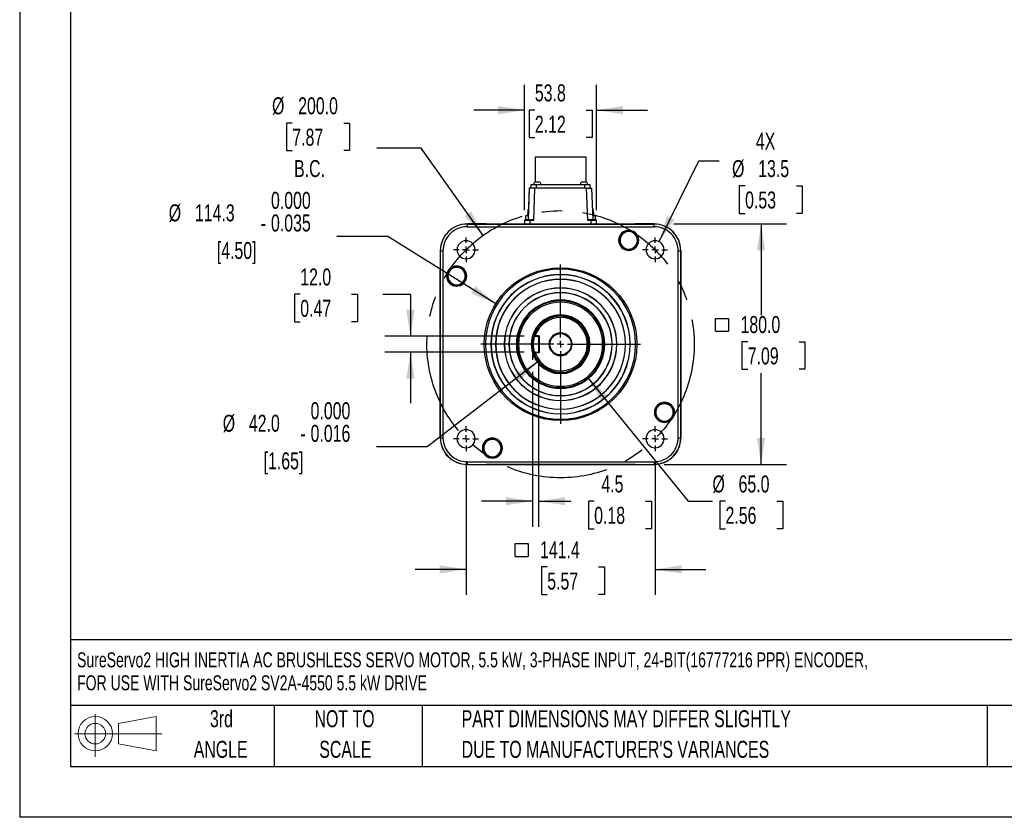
# Model space of a CAD drawing. Header units: millimetres. Extents: x 0 to 1676, y 0 to 1295.
# Tile 1 of 7: x 0 to 737, y 0 to 597. Entities that reach past the tile are written whole.
import ezdxf

# ---------------------------------------------------------------- set-up
doc = ezdxf.new("R2010")
doc.units = ezdxf.units.MM
doc.header["$LTSCALE"] = 6
doc.linetypes.add('CENTERX2', pattern=[20.32, 12.7, -2.54, 2.54, -2.54])
doc.layers.add('CENTER', color=40, linetype='CENTERX2')
doc.layers.add('SLD-DEFPOINTS', color=7, linetype='Continuous')
doc.layers.add('DIMENSIONS', color=140, linetype='Continuous', lineweight=25)
doc.layers.add('TEXT', color=140, linetype='Continuous', lineweight=25)
doc.styles.add('SLDTEXTSTYLE0', font='TXT', dxfattribs={"width": 0.7})
doc.dimstyles.new('SLDDIMSTYLE0', dxfattribs={"dimtxt": 12.948047, "dimasz": 19.812, "dimexe": 0, "dimexo": 0.0625, "dimgap": 3.237012, "dimtad": 0, "dimtih": 1, "dimtoh": 1, "dimrnd": 1e-09, "dimzin": 4, "dimdsep": 46, "dimtxsty": 'SLDTEXTSTYLE0', "dimsah": 1, "dimcen": 0, "dimadec": 0, "dimazin": 1, "dimtfac": 1, "dimtofl": 0, "dimtmove": 0, "dimatfit": 3, "dimfxl": 0, "dimfrac": 2, "dimtolj": 1, "dimtzin": 12, "dimarcsym": 0})
doc.dimstyles.new('SLDDIMSTYLE1', dxfattribs={"dimtxt": 12.948047, "dimasz": 19.812, "dimexe": 0, "dimexo": 0.0625, "dimgap": 3.237012, "dimtad": 0, "dimtih": 1, "dimtoh": 1, "dimrnd": 1e-09, "dimzin": 12, "dimdsep": 46, "dimtxsty": 'SLDTEXTSTYLE0', "dimsah": 1, "dimcen": 0.09, "dimadec": 0, "dimazin": 3, "dimtfac": 1, "dimtmove": 0, "dimatfit": 0, "dimfxl": 0, "dimfrac": 2, "dimtolj": 1, "dimtzin": 12, "dimarcsym": 0})
doc.dimstyles.new('SLDDIMSTYLE2', dxfattribs={"dimtxt": 12.948047, "dimasz": 19.812, "dimexe": 0, "dimexo": 0.0625, "dimgap": 3.237012, "dimtad": 0, "dimtih": 1, "dimtoh": 1, "dimrnd": 1e-09, "dimzin": 4, "dimdsep": 46, "dimtxsty": 'SLDTEXTSTYLE0', "dimsah": 1, "dimcen": 0, "dimadec": 0, "dimazin": 1, "dimtfac": 1, "dimtofl": 0, "dimtmove": 0, "dimatfit": 3, "dimfxl": 0, "dimfrac": 2, "dimtolj": 1, "dimtzin": 12, "dimarcsym": 0})
doc.dimstyles.new('SLDDIMSTYLE3', dxfattribs={"dimtxt": 12.948047, "dimasz": 19.812, "dimexe": 0, "dimexo": 0.0625, "dimgap": 3.237012, "dimtad": 0, "dimtih": 1, "dimtoh": 1, "dimrnd": 1e-09, "dimzin": 4, "dimdsep": 46, "dimtxsty": 'SLDTEXTSTYLE0', "dimsah": 1, "dimcen": 0.09, "dimadec": 0, "dimazin": 1, "dimtfac": 1, "dimtofl": 0, "dimtmove": 0, "dimatfit": 3, "dimfxl": 0, "dimfrac": 2, "dimtolj": 1, "dimtzin": 12, "dimarcsym": 0})
doc.dimstyles.new('SLDDIMSTYLE4', dxfattribs={"dimtxt": 12.948047, "dimasz": 19.812, "dimexe": 0, "dimexo": 0.0625, "dimgap": 3.237012, "dimtad": 0, "dimtih": 1, "dimtoh": 1, "dimrnd": 1e-09, "dimzin": 12, "dimdsep": 46, "dimtxsty": 'SLDTEXTSTYLE0', "dimsah": 1, "dimcen": 0, "dimadec": 0, "dimazin": 3, "dimtfac": 1, "dimtofl": 0, "dimtmove": 0, "dimatfit": 3, "dimfxl": 0, "dimfrac": 2, "dimtolj": 1, "dimtzin": 12, "dimarcsym": 0})
doc.dimstyles.new('SLDDIMSTYLE5', dxfattribs={"dimtxt": 12.948047, "dimasz": 19.812, "dimexe": 0, "dimexo": 0.0625, "dimgap": 3.237012, "dimtad": 0, "dimtih": 1, "dimtoh": 1, "dimrnd": 1e-09, "dimzin": 4, "dimdsep": 46, "dimtxsty": 'SLDTEXTSTYLE0', "dimsah": 1, "dimcen": 0.09, "dimadec": 0, "dimazin": 1, "dimtfac": 1, "dimtmove": 0, "dimatfit": 0, "dimfxl": 0, "dimfrac": 2, "dimtolj": 1, "dimtzin": 12, "dimarcsym": 0})
doc.dimstyles.new('SLDDIMSTYLE6', dxfattribs={"dimtxt": 12.948047, "dimasz": 19.812, "dimexe": 0, "dimexo": 0.0625, "dimgap": 3.237012, "dimtad": 0, "dimtih": 1, "dimtoh": 1, "dimrnd": 1e-09, "dimzin": 4, "dimdsep": 46, "dimtxsty": 'SLDTEXTSTYLE0', "dimsah": 1, "dimcen": 0, "dimadec": 0, "dimazin": 1, "dimtol": 1, "dimtm": 0.016, "dimtfac": 1, "dimtdec": 3, "dimtofl": 0, "dimtmove": 0, "dimatfit": 3, "dimfxl": 0, "dimfrac": 2, "dimtolj": 1, "dimtzin": 0, "dimarcsym": 0})
doc.dimstyles.new('SLDDIMSTYLE7', dxfattribs={"dimtxt": 12.948047, "dimasz": 19.812, "dimexe": 0, "dimexo": 0.0625, "dimgap": 3.237012, "dimtad": 0, "dimtih": 1, "dimtoh": 1, "dimrnd": 1e-09, "dimzin": 12, "dimdsep": 46, "dimtxsty": 'SLDTEXTSTYLE0', "dimsah": 1, "dimcen": 0, "dimadec": 0, "dimazin": 3, "dimtol": 1, "dimtm": 0.035, "dimtfac": 1, "dimtdec": 3, "dimtofl": 0, "dimtmove": 0, "dimatfit": 3, "dimfxl": 0, "dimfrac": 2, "dimtolj": 1, "dimtzin": 0, "dimarcsym": 0})

# ---------------------------------------------------------------- blocks, each defined once
blk = doc.blocks.new('Block11')
at = {"color": 7, "linetype": 'Continuous', "lineweight": 18}
for p, q in [((15.53, 31.86), (15.53, 0)), ((32.88, 25), (61.05, 30.19)), ((61.05, 30.19), (61.05, 4.39)), ((32.88, 9.58), (32.88, 25)), ((0, 17.29), (65.24, 17.29)), ((32.88, 9.58), (61.05, 4.39))]:
    blk.add_line(p, q, dxfattribs=at)
for radius in [12.9, 7.71]:
    blk.add_circle((15.53, 17.29), radius, dxfattribs=at)
blk = doc.blocks.new('Block12')
at = {"layer": 'SLD-DEFPOINTS'}
blk.add_blockref('Block11', (0, 0), dxfattribs=at)
blk = doc.blocks.new('SW_NOTE_0')
at = {"layer": 'TEXT', "color": 0, "linetype": 'CENTERX2', "lineweight": 18, "attachment_point": 1, "style": 'SLDTEXTSTYLE0'}
for s, insert, char_height in [('SureServo2 HIGH INERTIA AC BRUSHLESS SERVO MOTOR, 5.5 kW, 3-PHASE INPUT, 24-BIT(16777216 PPR) ENCODER,', (0, 14.45), 11.20954), ('FOR USE WITH SureServo2 SV2A-4550 5.5 kW DRIVE', (0, -2.76), 11.2095)]:
    blk.add_mtext(s, dxfattribs=dict(at, insert=insert, char_height=char_height))
blk = doc.blocks.new('SW_NOTE_0_3')
at = {"layer": 'TEXT', "color": 0, "linetype": 'CENTERX2', "lineweight": 18, "char_height": 12.7, "attachment_point": 1, "style": 'SLDTEXTSTYLE0'}
for s, insert in [('PART DIMENSIONS MAY DIFFER SLIGHTLY', (0, 16.37)), ("DUE TO MANUFACTURER'S VARIANCES", (0, -6.56))]:
    blk.add_mtext(s, dxfattribs=dict(at, insert=insert))
blk = doc.blocks.new('SW_NOTE_0_4')
at = {"layer": 'TEXT', "color": 0, "linetype": 'CENTERX2', "lineweight": 18, "char_height": 12.7, "attachment_point": 2, "style": 'SLDTEXTSTYLE0'}
for s, insert in [('NOT TO', (31.55, 16.37)), ('SCALE', (32.13, -6.56))]:
    blk.add_mtext(s, dxfattribs=dict(at, insert=insert))
blk = doc.blocks.new('SW_NOTE_0_5')
at = {"layer": 'TEXT', "color": 0, "linetype": 'CENTERX2', "lineweight": 18, "char_height": 12.7, "attachment_point": 2, "style": 'SLDTEXTSTYLE0'}
for s, insert in [('3rd', (13.89, 16.37)), ('ANGLE', (13.31, -6.56))]:
    blk.add_mtext(s, dxfattribs=dict(at, insert=insert))
blk = doc.blocks.new('_D')
at = {"layer": 'DIMENSIONS'}
for p, q in [((203.99, 519.68), (199.64, 519.68)), ((199.64, 519.68), (199.64, 499.1)), ((242.47, 519.68), (246.82, 519.68)), ((246.82, 519.68), (246.82, 499.1)), ((199.64, 499.1), (203.99, 499.1)), ((246.82, 499.1), (242.47, 499.1)), ((300.49, 500.88), (267.15, 500.88)), ((346.82, 435.65), (300.49, 500.88))]:
    blk.add_line(p, q, dxfattribs=at)
blk.add_solid([(346.82, 435.65), (337.83, 453.57), (332.86, 450.04)], dxfattribs=at)
at = {"layer": 'DIMENSIONS', "char_height": 12.7, "attachment_point": 1, "style": 'SLDTEXTSTYLE0'}
for s, insert in [('%%c', (188.83, 538.95)), ('200.0', (208.38, 538.95)), ('7.87', (203.99, 515.47)), ('B.C.', (205.34, 491.99))]:
    blk.add_mtext(s, dxfattribs=dict(at, insert=insert))
blk = doc.blocks.new('_D_1')
at = {"layer": 'DIMENSIONS'}
for p, q in [((383.72, 346.52), (383.72, 342.54)), ((388.22, 340.02), (388.22, 217.57)), ((383.72, 333.39), (383.72, 217.57)), ((383.72, 236.62), (345.62, 236.62)), ((388.22, 236.62), (412.31, 236.62)), ((429.85, 236.62), (425.51, 236.62)), ((425.51, 236.62), (425.51, 216.04)), ((468.33, 236.62), (472.68, 236.62)), ((472.68, 236.62), (472.68, 216.04)), ((425.51, 216.04), (429.85, 216.04)), ((472.68, 216.04), (468.33, 216.04))]:
    blk.add_line(p, q, dxfattribs=at)
for points in [[(383.72, 236.62), (363.9, 239.67), (363.9, 233.58)], [(388.22, 236.62), (408.03, 233.58), (408.03, 239.67)]]:
    blk.add_solid(points, dxfattribs=at)
at = {"layer": 'DIMENSIONS', "char_height": 12.7, "attachment_point": 1, "style": 'SLDTEXTSTYLE0'}
for s, insert in [('4.5', (435.24, 255.89)), ('0.18', (429.85, 232.42))]:
    blk.add_mtext(s, dxfattribs=dict(at, insert=insert))
blk = doc.blocks.new('SW_SYMBOL_MOD_BOX')
at = {"layer": 'DIMENSIONS', "color": 0}
for p, q in [((1200, 1200), (1200, 4800)), ((1200, 4800), (4800, 4800)), ((4800, 4800), (4800, 1200)), ((1200, 1200), (4800, 1200))]:
    blk.add_line(p, q, dxfattribs=at)
blk = doc.blocks.new('_D_2')
at = {"layer": 'DIMENSIONS'}
for p, q in [((334.01, 266.52), (334.01, 166.54)), ((475.43, 266.52), (475.43, 166.54)), ((334.01, 185.59), (295.91, 185.59)), ((394.74, 187.41), (390.39, 187.41)), ((390.39, 187.41), (390.39, 166.84)), ((433.21, 187.41), (437.56, 187.41)), ((437.56, 187.41), (437.56, 166.84)), ((475.43, 185.59), (513.53, 185.59)), ((390.39, 166.84), (394.74, 166.84)), ((437.56, 166.84), (433.21, 166.84))]:
    blk.add_line(p, q, dxfattribs=at)
for points in [[(334.01, 185.59), (314.19, 188.64), (314.19, 182.54)], [(475.43, 185.59), (495.24, 182.54), (495.24, 188.64)]]:
    blk.add_solid(points, dxfattribs=at)
at = {"layer": 'DIMENSIONS', "xscale": 0.002688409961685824, "yscale": 0.002688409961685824, "zscale": 0.002688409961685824}
blk.add_blockref('SW_SYMBOL_MOD_BOX', (367.52, 192.03), dxfattribs=at)
at = {"layer": 'DIMENSIONS', "char_height": 12.7, "attachment_point": 1, "style": 'SLDTEXTSTYLE0'}
for s, insert in [('141.4', (389.35, 206.68)), ('5.57', (394.74, 183.21))]:
    blk.add_mtext(s, dxfattribs=dict(at, insert=insert))
blk = doc.blocks.new('_D_3')
at = {"layer": 'DIMENSIONS'}
for p, q in [((425.21, 328.91), (500.2, 236.62)), ((500.2, 236.62), (518.36, 236.62)), ((528.14, 236.62), (523.79, 236.62)), ((523.79, 236.62), (523.79, 216.04)), ((566.61, 236.62), (570.96, 236.62)), ((570.96, 236.62), (570.96, 216.04)), ((523.79, 216.04), (528.14, 216.04)), ((570.96, 216.04), (566.61, 216.04))]:
    blk.add_line(p, q, dxfattribs=at)
blk.add_solid([(425.21, 328.91), (435.34, 311.62), (440.07, 315.46)], dxfattribs=at)
at = {"layer": 'DIMENSIONS', "char_height": 12.7, "attachment_point": 1, "style": 'SLDTEXTSTYLE0'}
for s, insert in [('%%c', (518.36, 255.89)), ('65.0', (537.91, 255.89)), ('2.56', (528.14, 232.42))]:
    blk.add_mtext(s, dxfattribs=dict(at, insert=insert))
blk = doc.blocks.new('_D_4')
at = {"layer": 'DIMENSIONS'}
for p, q in [((489.49, 444.14), (573.78, 444.14)), ((554.73, 444.14), (554.73, 375.79)), ((544.76, 355.96), (540.41, 355.96)), ((540.41, 355.96), (540.41, 335.38)), ((583.23, 355.96), (587.58, 355.96)), ((587.58, 355.96), (587.58, 335.38)), ((540.41, 335.38), (544.76, 335.38)), ((554.73, 264.14), (554.73, 332.48)), ((587.58, 335.38), (583.23, 335.38)), ((482.34, 264.14), (573.78, 264.14))]:
    blk.add_line(p, q, dxfattribs=at)
for points in [[(554.73, 444.14), (551.69, 424.33), (557.78, 424.33)], [(554.73, 264.14), (557.78, 283.95), (551.69, 283.95)]]:
    blk.add_solid(points, dxfattribs=at)
at = {"layer": 'DIMENSIONS', "xscale": 0.002688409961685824, "yscale": 0.002688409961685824, "zscale": 0.002688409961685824}
blk.add_blockref('SW_SYMBOL_MOD_BOX', (517.54, 360.57), dxfattribs=at)
at = {"layer": 'DIMENSIONS', "char_height": 12.7, "attachment_point": 1, "style": 'SLDTEXTSTYLE0'}
for s, insert in [('180.0', (539.37, 375.23)), ('7.09', (544.76, 351.75))]:
    blk.add_mtext(s, dxfattribs=dict(at, insert=insert))
blk = doc.blocks.new('_D_5')
at = {"layer": 'DIMENSIONS'}
for p, q in [((478.41, 430.91), (508.19, 491.47)), ((508.19, 491.47), (523.49, 491.47)), ((542.79, 472.67), (538.44, 472.67)), ((538.44, 472.67), (538.44, 452.09)), ((581.27, 472.67), (585.62, 472.67)), ((585.62, 472.67), (585.62, 452.09)), ((538.44, 452.09), (542.79, 452.09)), ((585.62, 452.09), (581.27, 452.09))]:
    blk.add_line(p, q, dxfattribs=at)
blk.add_solid([(478.41, 430.91), (489.88, 447.34), (484.41, 450.03)], dxfattribs=at)
at = {"layer": 'DIMENSIONS', "char_height": 12.7, "attachment_point": 1, "style": 'SLDTEXTSTYLE0'}
for s, insert in [('4X', (550.85, 512.52)), ('%%c', (533.02, 491.94)), ('13.5', (552.57, 491.94)), ('0.53', (542.79, 468.46))]:
    blk.add_mtext(s, dxfattribs=dict(at, insert=insert))
blk = doc.blocks.new('_D_6')
at = {"layer": 'DIMENSIONS'}
for p, q in [((209.93, 391.57), (205.58, 391.57)), ((205.58, 391.57), (205.58, 371)), ((248.4, 391.57), (252.75, 391.57)), ((252.75, 391.57), (252.75, 371)), ((271.74, 391.57), (292.37, 391.57)), ((292.37, 391.57), (292.37, 360.14)), ((205.58, 371), (209.93, 371)), ((252.75, 371), (248.4, 371)), ((377.47, 360.14), (273.32, 360.14)), ((377.47, 348.14), (273.32, 348.14)), ((292.37, 348.14), (292.37, 310.04))]:
    blk.add_line(p, q, dxfattribs=at)
for points in [[(292.37, 360.14), (295.42, 379.95), (289.32, 379.95)], [(292.37, 348.14), (289.32, 328.33), (295.42, 328.33)]]:
    blk.add_solid(points, dxfattribs=at)
at = {"layer": 'DIMENSIONS', "char_height": 12.7, "attachment_point": 1, "style": 'SLDTEXTSTYLE0'}
for s, insert in [('12.0', (209.93, 410.84)), ('0.47', (209.93, 387.37))]:
    blk.add_mtext(s, dxfattribs=dict(at, insert=insert))
blk = doc.blocks.new('_D_7')
at = {"layer": 'DIMENSIONS'}
for p, q in [((377.82, 454.48), (377.82, 548.42)), ((431.61, 454.48), (431.61, 548.42)), ((377.82, 529.37), (339.72, 529.37)), ((385.48, 529.37), (381.13, 529.37)), ((381.13, 529.37), (381.13, 508.79)), ((423.95, 529.37), (428.3, 529.37)), ((428.3, 529.37), (428.3, 508.79)), ((431.61, 529.37), (469.71, 529.37)), ((381.13, 508.79), (385.48, 508.79)), ((428.3, 508.79), (423.95, 508.79))]:
    blk.add_line(p, q, dxfattribs=at)
for points in [[(377.82, 529.37), (358.01, 532.41), (358.01, 526.32)], [(431.61, 529.37), (451.42, 526.32), (451.42, 532.41)]]:
    blk.add_solid(points, dxfattribs=at)
at = {"layer": 'DIMENSIONS', "char_height": 12.7, "attachment_point": 1, "style": 'SLDTEXTSTYLE0'}
for s, insert in [('53.8', (385.48, 548.64)), ('2.12', (385.48, 525.16))]:
    blk.add_mtext(s, dxfattribs=dict(at, insert=insert))
blk = doc.blocks.new('_D_8')
at = {"layer": 'DIMENSIONS'}
for p, q in [((388.08, 341.32), (305.02, 277.36)), ((305.02, 277.36), (266.92, 277.36))]:
    blk.add_line(p, q, dxfattribs=at)
blk.add_solid([(388.08, 341.32), (370.52, 331.65), (374.24, 326.82)], dxfattribs=at)
at = {"layer": 'DIMENSIONS', "char_height": 12.7, "attachment_point": 1, "style": 'SLDTEXTSTYLE0'}
for s, insert in [('0.000', (217.67, 310.71)), ('%%c', (151.95, 301.36)), ('42.0', (171.5, 301.36)), ('0.016', (217.67, 293.78)), ('-', (209.98, 293.78)), ('[1.65]', (182.51, 273.2))]:
    blk.add_mtext(s, dxfattribs=dict(at, insert=insert))
blk = doc.blocks.new('_D_9')
at = {"layer": 'DIMENSIONS'}
for p, q in [((275.4, 434.83), (237.3, 434.83)), ((356.23, 384.39), (275.4, 434.83))]:
    blk.add_line(p, q, dxfattribs=at)
blk.add_solid([(356.23, 384.39), (341.04, 397.47), (337.81, 392.29)], dxfattribs=at)
at = {"layer": 'DIMENSIONS', "char_height": 12.7, "attachment_point": 1, "style": 'SLDTEXTSTYLE0'}
for s, insert in [('0.000', (188.05, 468.18)), ('%%c', (111.56, 458.83)), ('114.3', (131.11, 458.83)), ('0.035', (188.05, 451.25)), ('-', (180.36, 451.25)), ('[4.50]', (147.5, 430.67))]:
    blk.add_mtext(s, dxfattribs=dict(at, insert=insert))
blk = doc.blocks.new('SW_CENTERMARKSYMBOL_0')
at = {"layer": 'CENTER', "color": 0}
for p, q in [((0, 5.08), (0, 59.69)), ((-5.08, 0), (-59.69, 0)), ((0, 0), (-2.54, 0)), ((0, 0), (0, 2.54)), ((0, 0), (0, -2.54)), ((0, 0), (2.54, 0)), ((5.08, 0), (59.69, 0)), ((0, -5.08), (0, -59.69))]:
    blk.add_line(p, q, dxfattribs=at)
blk = doc.blocks.new('SW_CENTERMARKSYMBOL_1')
at = {"layer": 'CENTER', "color": 0}
for p, q in [((0, 5.08), (0, 9.29)), ((-5.08, 0), (-9.29, 0)), ((0, 0), (-2.54, 0)), ((0, 0), (0, 2.54)), ((0, 0), (0, -2.54)), ((0, 0), (2.54, 0)), ((5.08, 0), (9.29, 0)), ((0, -5.08), (0, -9.29))]:
    blk.add_line(p, q, dxfattribs=at)
blk = doc.blocks.new('SW_CENTERMARKSYMBOL_2')
at = {"layer": 'CENTER', "color": 0}
for p, q in [((0, 5.08), (0, 9.29)), ((-5.08, 0), (-9.29, 0)), ((0, 0), (-2.54, 0)), ((0, 0), (0, 2.54)), ((0, 0), (0, -2.54)), ((0, 0), (2.54, 0)), ((5.08, 0), (9.29, 0)), ((0, -5.08), (0, -9.29))]:
    blk.add_line(p, q, dxfattribs=at)
blk = doc.blocks.new('SW_CENTERMARKSYMBOL_3')
at = {"layer": 'CENTER', "color": 0}
for p, q in [((0, 5.08), (0, 9.29)), ((-5.08, 0), (-9.29, 0)), ((0, 0), (-2.54, 0)), ((0, 0), (0, 2.54)), ((0, 0), (0, -2.54)), ((0, 0), (2.54, 0)), ((5.08, 0), (9.29, 0)), ((0, -5.08), (0, -9.29))]:
    blk.add_line(p, q, dxfattribs=at)
blk = doc.blocks.new('SW_CENTERMARKSYMBOL_4')
at = {"layer": 'CENTER', "color": 0}
for p, q in [((0, 5.08), (0, 9.29)), ((-5.08, 0), (-9.29, 0)), ((0, 0), (-2.54, 0)), ((0, 0), (0, 2.54)), ((0, 0), (0, -2.54)), ((0, 0), (2.54, 0)), ((5.08, 0), (9.29, 0)), ((0, -5.08), (0, -9.29))]:
    blk.add_line(p, q, dxfattribs=at)

msp = doc.modelspace()

# ---------------------------------------------------------------- linework, layer by layer
at = {"color": 7, "linetype": 'Continuous'}
for p in [(0.015, 1295.416), (1676.415, 0.016)]:
    msp.add_line(p, (0.015, 0.016), dxfattribs=at)
for p, q in [((385.676, 494.158), (385.676, 475.538)), ((423.756, 494.158), (385.676, 494.158)), ((423.756, 475.538), (423.756, 494.158)), ((382.491, 473.538), (382.491, 470.838)), ((386.491, 473.538), (382.491, 473.538)), ((386.491, 473.538), (386.491, 470.838)), ((422.941, 473.538), (386.491, 473.538)), ((426.941, 473.538), (422.941, 473.538)), ((422.941, 470.838), (422.941, 473.538)), ((426.941, 470.838), (426.941, 473.538)), ((381.216, 470.838), (380.395, 447.338)), ((381.216, 470.838), (380.5, 450.338)), ((385.214, 470.838), (381.216, 470.838)), ((385.214, 470.838), (384.376, 446.855)), ((424.218, 470.838), (385.214, 470.838)), ((425.056, 446.855), (424.218, 470.838)), ((424.218, 470.838), (428.216, 470.838)), ((429.037, 447.338), (428.216, 470.838)), ((378.466, 450.338), (378.466, 447.338)), ((380.487, 450.338), (378.466, 450.338)), ((380.668, 455.302), (379.763, 450.338)), ((428.764, 455.302), (429.669, 450.338)), ((430.966, 450.338), (428.94, 450.338)), ((430.966, 447.338), (430.966, 450.338)), ((334.716, 444.138), (334.747, 444.107)), ((349.016, 444.138), (334.716, 444.138)), ((334.747, 444.107), (474.685, 444.107)), ((334.747, 444.107), (334.747, 442.106)), ((334.747, 442.106), (474.685, 442.106)), ((349.016, 444.138), (460.416, 444.138)), ((377.821, 446.855), (377.726, 444.138)), ((381.819, 447.338), (378.321, 447.338)), ((381.819, 446.855), (381.724, 444.138)), ((381.819, 447.338), (382.488, 447.338)), ((384.376, 446.855), (381.819, 446.855)), ((427.613, 446.855), (425.056, 446.855)), ((427.613, 447.338), (426.944, 447.338)), ((427.613, 446.855), (427.613, 447.338)), ((431.111, 447.338), (427.613, 447.338)), ((427.708, 444.138), (427.613, 446.855)), ((431.706, 444.138), (431.611, 446.855)), ((474.716, 444.138), (460.416, 444.138)), ((474.685, 444.107), (474.716, 444.138)), ((474.685, 442.106), (474.685, 444.107)), ((314.716, 424.138), (314.747, 424.107)), ((314.716, 424.138), (314.716, 409.838)), ((314.747, 424.107), (314.747, 284.169)), ((314.747, 424.107), (316.747, 424.107)), ((316.747, 424.107), (316.747, 284.169)), ((492.685, 284.169), (492.685, 424.107)), ((492.685, 424.107), (494.685, 424.107)), ((494.685, 424.107), (494.716, 424.138)), ((494.685, 424.107), (494.685, 284.169)), ((494.716, 409.838), (494.716, 424.138)), ((314.716, 395.138), (314.716, 409.838)), ((494.716, 405.138), (494.716, 409.838)), ((494.716, 400.138), (494.716, 405.138)), ((494.716, 395.138), (494.716, 400.138)), ((314.716, 390.138), (314.716, 395.138)), ((494.716, 390.138), (494.716, 395.138)), ((314.716, 385.138), (314.716, 390.138)), ((314.716, 380.138), (314.716, 385.138)), ((494.716, 385.138), (494.716, 390.138)), ((494.716, 380.138), (494.716, 385.138)), ((314.716, 375.138), (314.716, 380.138)), ((494.716, 375.138), (494.716, 380.138)), ((314.716, 370.138), (314.716, 375.138)), ((314.716, 338.138), (314.716, 370.138)), ((494.716, 370.138), (494.716, 375.138)), ((494.716, 338.138), (494.716, 370.138)), ((384.738, 360.615), (385.085, 360.138)), ((384.74, 360.617), (385.8, 360.633)), ((385.085, 360.138), (385.831, 360.138)), ((385.799, 360.633), (388.216, 360.638)), ((385.831, 360.138), (385.799, 360.636)), ((385.831, 360.138), (388.216, 360.138)), ((388.216, 360.138), (388.216, 360.638)), ((388.216, 360.138), (388.216, 348.138)), ((388.716, 359.931), (388.716, 348.345)), ((385.085, 348.138), (384.739, 347.661)), ((385.8, 347.642), (384.74, 347.66)), ((385.831, 348.138), (385.085, 348.138)), ((385.831, 348.138), (385.799, 347.64)), ((388.216, 347.638), (385.799, 347.64)), ((385.831, 348.138), (388.216, 348.138)), ((388.216, 347.638), (388.216, 348.138)), ((314.716, 333.138), (314.716, 338.138)), ((314.716, 328.138), (314.716, 333.138)), ((494.716, 333.138), (494.716, 338.138)), ((494.716, 328.138), (494.716, 333.138)), ((314.716, 323.138), (314.716, 328.138)), ((494.716, 323.138), (494.716, 328.138)), ((314.716, 318.138), (314.716, 323.138)), ((314.716, 313.138), (314.716, 318.138)), ((494.716, 318.138), (494.716, 323.138)), ((494.716, 313.138), (494.716, 318.138)), ((314.716, 308.138), (314.716, 313.138)), ((494.716, 298.438), (494.716, 313.138)), ((314.716, 303.138), (314.716, 308.138)), ((314.716, 298.438), (314.716, 303.138)), ((314.716, 284.138), (314.716, 298.438)), ((494.716, 284.138), (494.716, 298.438)), ((314.747, 284.169), (314.716, 284.138)), ((314.747, 284.169), (316.747, 284.169)), ((492.685, 284.169), (494.685, 284.169)), ((494.685, 284.169), (494.716, 284.138)), ((334.747, 266.169), (474.685, 266.169)), ((334.747, 266.169), (334.747, 264.169)), ((474.685, 266.169), (474.685, 264.169)), ((334.716, 264.138), (334.747, 264.169)), ((334.716, 264.138), (349.016, 264.138)), ((334.747, 264.169), (474.685, 264.169)), ((363.716, 264.138), (349.016, 264.138)), ((368.716, 264.138), (363.716, 264.138)), ((373.716, 264.138), (368.716, 264.138)), ((378.716, 264.138), (373.716, 264.138)), ((383.716, 264.138), (378.716, 264.138)), ((388.716, 264.138), (383.716, 264.138)), ((420.716, 264.138), (388.716, 264.138)), ((425.716, 264.138), (420.716, 264.138)), ((430.716, 264.138), (425.716, 264.138)), ((435.716, 264.138), (430.716, 264.138)), ((440.716, 264.138), (435.716, 264.138)), ((445.716, 264.138), (440.716, 264.138)), ((450.716, 264.138), (445.716, 264.138)), ((455.716, 264.138), (450.716, 264.138)), ((460.416, 264.138), (455.716, 264.138)), ((460.416, 264.138), (474.716, 264.138)), ((474.685, 264.169), (474.716, 264.138))]:
    msp.add_line(p, q)
at = {"flags": 128}
for points in [[(388.906, 475.538), (388.78, 475.538), (388.423, 475.538), (388.162, 475.538), (387.863, 475.538), (387.858, 475.538), (387.821, 475.538), (387.256, 475.538), (386.649, 475.538), (386.643, 475.538), (386.603, 475.538), (386.089, 475.538), (385.877, 475.538), (385.867, 475.538), (385.792, 475.538), (385.745, 475.538), (385.722, 475.538), (385.606, 475.538)], [(423.826, 475.538), (423.7, 475.538), (423.343, 475.538), (423.082, 475.538), (422.783, 475.538), (422.778, 475.538), (422.741, 475.538), (422.176, 475.538), (421.569, 475.538), (421.563, 475.538), (421.523, 475.538), (421.009, 475.538), (420.797, 475.538), (420.787, 475.538), (420.712, 475.538), (420.665, 475.538), (420.642, 475.538), (420.526, 475.538)], [(380.133, 450.338), (380.416, 452.97), (380.571, 454.4), (380.601, 454.684), (380.632, 454.973), (380.657, 455.187), (380.665, 455.265), (380.667, 455.291), (380.668, 455.298), (380.668, 455.302)], [(428.764, 455.302), (428.764, 455.298), (428.765, 455.291), (428.767, 455.265), (428.775, 455.187), (428.862, 454.395), (429.017, 452.962), (429.299, 450.338)], [(381.819, 447.338), (381.819, 447.302), (381.819, 447.198), (381.819, 447.041), (381.819, 446.855)], [(388.216, 360.638), (388.343, 360.621), (388.449, 360.569), (388.519, 360.502), (388.587, 360.405), (388.679, 360.196), (388.716, 359.931)], [(388.716, 348.345), (388.668, 348.043), (388.55, 347.819), (388.475, 347.74), (388.39, 347.682), (388.305, 347.65), (388.216, 347.639)]]:
    msp.add_lwpolyline(points, dxfattribs=at)
for radius in [57.15, 21.25, 8]:
    msp.add_circle((404.716, 354.138), radius)
for centre, radius, start, end in [((387.005, 473.466), 2.5, 124.005108, 178.351241), ((387.507, 473.466), 2.5, 1.648759, 55.971034), ((421.925, 473.466), 2.5, 124.005108, 178.351241), ((422.427, 473.466), 2.5, 1.648759, 55.971034), ((334.747, 424.107), 20, 90, 180), ((334.747, 424.107), 18, 89.999976, 180.000024), ((378.321, 446.838), 0.5, 89.997761, 177.999946), ((379.82, 213.612), 233.252, 89.509015, 90.490987), ((381.467, 439.408), 7.995, 68.663982, 82.666496), ((428.015, 439.212), 8.196, 97.506471, 111.163025), ((429.612, 213.605), 233.259, 89.509033, 90.490973), ((431.125, 446.878), 0.46, 28.0298, 91.69031), ((474.685, 424.107), 20, 0, 90), ((474.685, 424.107), 18, 359.999976, 90.000024), ((455.716, 431.907), 7.524, 0, 180), ((455.716, 431.907), 7, 0, 180), ((455.716, 431.907), 6.5, 90, 270), ((455.716, 431.907), 6.5, 0, 90), ((334.005, 424.849), 6.75, 0, 180), ((455.716, 431.907), 7.524, 180, 0), ((455.716, 431.907), 7, 180, 0), ((455.716, 431.907), 6.5, 270, 0), ((475.427, 424.849), 6.75, 0, 180), ((334.005, 424.849), 6.75, 180, 0), ((475.427, 424.849), 6.75, 180, 0), ((326.947, 405.138), 7.524, 0, 180), ((326.947, 405.138), 7, 0, 180), ((326.947, 405.138), 6.5, 90, 270), ((326.947, 405.138), 6.5, 0, 90), ((404.716, 354.138), 56.15, 360, 180), ((404.716, 354.138), 52.15, 0, 180), ((404.716, 354.138), 52.045, 0, 180), ((326.947, 405.138), 7.524, 180, 0), ((326.947, 405.138), 7, 180, 0), ((326.947, 405.138), 6.5, 270, 0), ((404.716, 354.138), 48.65, 0, 180), ((404.716, 354.138), 48.545, 0, 180), ((404.716, 354.138), 42.105, 0, 180), ((404.716, 354.138), 42, 0, 180), ((404.716, 354.138), 38.605, 0, 180), ((404.716, 354.138), 38.5, 0, 180), ((404.716, 354.138), 33.077, 0, 180), ((404.716, 354.138), 32.5, 0, 180), ((404.716, 354.138), 31.5, 0, 180), ((404.716, 354.138), 22, 0, 180), ((404.716, 354.138), 21.491, 90, 270), ((404.716, 354.138), 21, 90, 162.029509), ((404.716, 354.138), 21, 197.966486, 90), ((404.716, 354.138), 20, 198.95253, 89.999724), ((404.716, 354.138), 20, 89.999273, 161.050194), ((404.716, 354.138), 21.491, 270, 90), ((404.716, 354.138), 8.577, 90, 270), ((404.716, 354.138), 8.577, 270, 90), ((404.716, 354.138), 56.15, 180, 360), ((404.716, 354.138), 52.15, 180, 0), ((404.716, 354.138), 52.045, 180, 0), ((404.716, 354.138), 48.65, 180, 0), ((404.716, 354.138), 48.545, 180, 0), ((404.716, 354.138), 42.105, 180, 0), ((404.716, 354.138), 42, 180, 0), ((404.716, 354.138), 38.605, 180, 0), ((404.716, 354.138), 38.5, 180, 0), ((404.716, 354.138), 33.077, 180, 0), ((404.716, 354.138), 32.5, 180, 0), ((404.716, 354.138), 31.5, 180, 0), ((404.716, 354.138), 22, 180, 0), ((404.695, 354.14), 20.979, 162.408271, 197.328607), ((405.476, 354.143), 21.255, 164.867418, 196.075083), ((388.216, 359.638), 0.5, 0, 90), ((388.216, 348.638), 0.5, 270, 0), ((482.485, 303.138), 7.524, 0, 180), ((482.485, 303.138), 7, 0, 180), ((482.485, 303.138), 6.5, 90, 270), ((482.485, 303.138), 6.5, 0, 90), ((482.485, 303.138), 7.524, 180, 0), ((482.485, 303.138), 7, 180, 0), ((482.485, 303.138), 6.5, 270, 0), ((334.005, 283.427), 6.75, 0, 180), ((475.427, 283.427), 6.75, 0, 180), ((334.716, 284.138), 20, 179.99998, 270.00002), ((334.747, 284.169), 20, 180.000009, 270), ((334.747, 284.169), 18, 179.999976, 270.000024), ((334.005, 283.427), 6.75, 180, 0), ((353.716, 276.369), 7.524, 0, 180), ((353.716, 276.369), 7, 0, 180), ((353.716, 276.369), 6.5, 90, 270), ((353.716, 276.369), 6.5, 0, 90), ((475.427, 283.427), 6.75, 180, 0), ((474.685, 284.169), 18, 269.999976, 0.000024), ((474.685, 284.169), 20, 270, 360), ((474.716, 284.138), 20, 269.99998, 0.00002), ((353.716, 276.369), 7.524, 180, 0), ((353.716, 276.369), 7, 180, 0), ((353.716, 276.369), 6.5, 270, 0)]:
    msp.add_arc(centre, radius, start, end)
at = {"color": 179, "linetype": 'Continuous', "lineweight": 18}
msp.add_arc((404.716, 354.138), 21, 162.036175, 197.96218, dxfattribs=at)
for centre, major_axis in [((334.716, 424.138), (14.142, -14.142)), ((474.716, 424.138), (-14.142, -14.142))]:
    msp.add_ellipse(centre, major_axis=major_axis, ratio=0.999997, start_param=2.356196, end_param=3.9269893)
at = {"layer": 'CENTER'}
msp.add_circle((404.716, 354.138), 99.985, dxfattribs=at)
at = {"layer": 'TEXT'}
for p, q in [((38.1, 1257.3), (38.1, 38.1)), ((1638.3, 132.757), (38.1, 132.757)), ((1638.3, 83.82), (38.1, 83.82)), ((190.5, 83.82), (190.5, 38.1)), ((301.27, 83.82), (301.27, 38.1)), ((723.879, 83.82), (723.879, 38.1)), ((38.1, 38.1), (1638.3, 38.1))]:
    msp.add_line(p, q, dxfattribs=at)

# ---------------------------------------------------------------- block references
at = {"layer": 'CENTER'}
for name, p in [('SW_CENTERMARKSYMBOL_2', (334.005, 424.849)), ('SW_CENTERMARKSYMBOL_1', (475.427, 424.849)), ('SW_CENTERMARKSYMBOL_0', (404.716, 354.138)), ('SW_CENTERMARKSYMBOL_4', (334.005, 283.427)), ('SW_CENTERMARKSYMBOL_3', (475.427, 283.427))]:
    msp.add_blockref(name, p, dxfattribs=at)
at = {"layer": 'SLD-DEFPOINTS'}
msp.add_blockref('Block12', (41.028, 45.323), dxfattribs=at)
at = {"layer": 'TEXT', "linetype": 'CENTERX2', "lineweight": 18}
for name, p in [('SW_NOTE_0', (42.952, 109.051)), ('SW_NOTE_0_5', (137.084, 63.813)), ('SW_NOTE_0_4', (211.543, 63.813)), ('SW_NOTE_0_3', (330.716, 63.813))]:
    msp.add_blockref(name, p, dxfattribs=at)

# ---------------------------------------------------------------- dimensions: what is measured, and where the dimension line sits
at = {"layer": 'DIMENSIONS'}
for base, p1, p2, angle, dimstyle, picture, middle in [((377.821, 529.367), (431.611, 446.855), (377.821, 446.855), 0, 'SLDDIMSTYLE1', '_D_7', (404.716, 529.367)), ((292.369, 348.138), (385.085, 360.138), (385.085, 348.138), 270.000023, 'SLDDIMSTYLE5', '_D_6', (292.369, 391.574))]:
    dim = msp.add_linear_dim(base=base, p1=p1, p2=p2, angle=angle, dimstyle=dimstyle, dxfattribs=at)
    dim.commit()
    dim.dimension.update_dxf_attribs({"geometry": picture, "text_midpoint": middle, "dimtype": 160})
for p1, p2, text, dimstyle, picture, middle in [((462.615, 272.623), (346.817, 435.653), '<>\\PB.C.', 'SLDDIMSTYLE0', '_D', (223.229, 509.389)), ((472.448, 418.792), (478.406, 430.906), '4X\\P<>', 'SLDDIMSTYLE4', '_D_5', (562.03, 482.956)), ((453.201, 323.884), (356.231, 384.392), '<>\\P[4.50]', 'SLDDIMSTYLE7', '_D_9', (174.43, 441.522)), ((421.354, 366.951), (388.078, 341.325), '<>\\P[1.65]', 'SLDDIMSTYLE6', '_D_8', (209.434, 284.05))]:
    dim = msp.add_diameter_dim_2p(p1=p1, p2=p2, text=text, dimstyle=dimstyle, dxfattribs=at)
    dim.commit()
    dim.dimension.update_dxf_attribs({"geometry": picture, "text_midpoint": middle, "dimtype": 163})
dim = msp.add_linear_dim(base=(554.734, 444.138), p1=(474.716, 264.138), p2=(474.716, 444.138), angle=90, text='{\\fGDT;o}<>', dimstyle='SLDDIMSTYLE3', dxfattribs=at)
dim.commit()
dim.dimension.update_dxf_attribs({"geometry": '_D_4', "text_midpoint": (554.734, 354.138), "dimtype": 160})
dim = msp.add_diameter_dim_2p(p1=(384.221, 379.361), p2=(425.211, 328.915), dimstyle='SLDDIMSTYLE2', dxfattribs=at)
dim.commit()
dim.dimension.update_dxf_attribs({"geometry": '_D_3', "text_midpoint": (547.376, 236.623), "dimtype": 163})
dim = msp.add_linear_dim(base=(388.216, 236.623), p1=(383.716, 354.138), p2=(388.216, 347.638), dimstyle='SLDDIMSTYLE1', dxfattribs=at)
dim.commit()
dim.dimension.update_dxf_attribs({"geometry": '_D_1', "text_midpoint": (449.093, 236.623), "dimtype": 160})
dim = msp.add_linear_dim(base=(475.427, 185.592), p1=(334.005, 274.137), p2=(475.427, 274.137), text='{\\fGDT;o}<>', dimstyle='SLDDIMSTYLE1', dxfattribs=at)
dim.commit()
dim.dimension.update_dxf_attribs({"geometry": '_D_2', "text_midpoint": (404.716, 185.592), "dimtype": 160})

doc.saveas('drawing.dxf')
